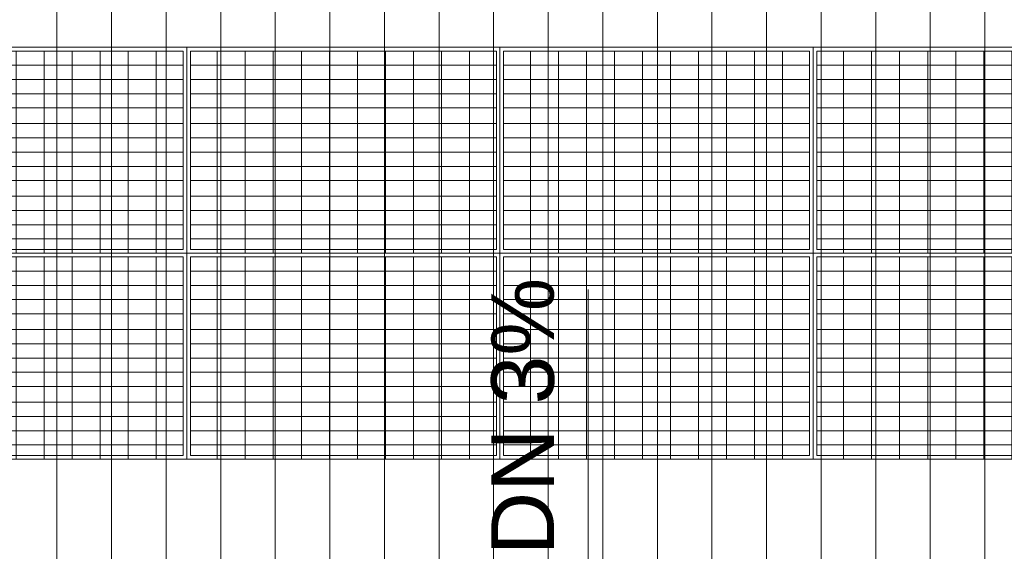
# Model space of a CAD drawing. Header units: metres. Extents: x 1308.3 to 1399.2, y -42.5 to -7.5.
# Tile 11 of 22: x 1349.4 to 1354.9, y -24.5 to -21.5. Entities that reach past the tile are written whole.
import ezdxf

# ---------------------------------------------------------------- set-up
doc = ezdxf.new("R2010")
doc.units = ezdxf.units.M
doc.linetypes.add('AUSGEZOGEN', pattern=[0])
for name, color, linetype, lineweight in [('XR$3$Text 1_100', 3, 'AUSGEZOGEN', 18), ('XR$3$Treppe', 4, 'AUSGEZOGEN', 13), ('XR$4$Ansicht', 1, 'AUSGEZOGEN', 50), ('XR$5$Allgemein', 4, 'AUSGEZOGEN', 13), ('XR$5$Dach', 3, 'AUSGEZOGEN', 18)]:
    doc.layers.add(name, color=color, linetype=linetype, lineweight=lineweight)
doc.styles.add('ARIAL', font='arial.ttf')

# ---------------------------------------------------------------- blocks, each defined once
blk = doc.blocks.new('COMPLEXOBJECT_53')
at = {"layer": 'XR$5$Allgemein', "color": 52, "linetype": 'AUSGEZOGEN', "lineweight": 13, "transparency": 33554687}
for p, q in [((1348.5686, -21.6896), (1348.5686, -22.0953)), ((1350.2786, -21.6896), (1348.5686, -21.6896)), ((1348.7189, -21.6896), (1348.7189, -22.0953)), ((1348.8755, -21.6896), (1348.8755, -22.0953)), ((1349.0321, -21.6896), (1349.0321, -22.0953)), ((1349.1887, -21.6896), (1349.1887, -22.0953)), ((1349.3453, -21.6896), (1349.3453, -22.0953)), ((1349.5019, -21.6896), (1349.5019, -22.0953)), ((1349.6585, -21.6896), (1349.6585, -22.0953)), ((1349.8151, -21.6896), (1349.8151, -22.0953)), ((1349.9717, -21.6896), (1349.9717, -22.0953)), ((1350.1283, -21.6896), (1350.1283, -22.0953)), ((1350.2786, -21.6896), (1350.2786, -22.0953)), ((1350.2786, -21.769), (1348.5686, -21.769)), ((1350.2786, -21.8485), (1348.5686, -21.8485)), ((1350.2786, -21.9279), (1348.5686, -21.9279)), ((1350.2786, -22.0074), (1348.5686, -22.0074)), ((1350.2786, -22.0953), (1348.5686, -22.0953)), ((1348.5686, -22.0953), (1348.5686, -22.501)), ((1350.2786, -22.0953), (1348.5686, -22.0953)), ((1348.7189, -22.0953), (1348.7189, -22.501)), ((1348.8755, -22.0953), (1348.8755, -22.501)), ((1349.0321, -22.0953), (1349.0321, -22.501)), ((1349.1887, -22.0953), (1349.1887, -22.501)), ((1349.3453, -22.0953), (1349.3453, -22.501)), ((1349.5019, -22.0953), (1349.5019, -22.501)), ((1349.6585, -22.0953), (1349.6585, -22.501)), ((1349.8151, -22.0953), (1349.8151, -22.501)), ((1349.9717, -22.0953), (1349.9717, -22.501)), ((1350.1283, -22.0953), (1350.1283, -22.501)), ((1350.2786, -22.0953), (1350.2786, -22.501)), ((1350.2786, -22.1748), (1348.5686, -22.1748)), ((1350.2786, -22.2542), (1348.5686, -22.2542)), ((1350.2786, -22.3337), (1348.5686, -22.3337)), ((1350.2786, -22.4131), (1348.5686, -22.4131)), ((1350.2786, -22.501), (1348.5686, -22.501)), ((1350.2786, -22.501), (1348.5686, -22.501)), ((1348.5686, -22.501), (1348.5686, -22.7989)), ((1348.7189, -22.501), (1348.7189, -22.8189)), ((1348.8755, -22.501), (1348.8755, -22.8189)), ((1349.0321, -22.501), (1349.0321, -22.8189)), ((1349.1887, -22.501), (1349.1887, -22.8189)), ((1349.3453, -22.501), (1349.3453, -22.8189)), ((1349.5019, -22.501), (1349.5019, -22.8189)), ((1349.6585, -22.501), (1349.6585, -22.8189)), ((1349.8151, -22.501), (1349.8151, -22.8189)), ((1349.9717, -22.501), (1349.9717, -22.8189)), ((1350.1283, -22.501), (1350.1283, -22.8189)), ((1350.2786, -22.501), (1350.2786, -22.7989)), ((1350.2786, -22.5805), (1348.5686, -22.5805)), ((1350.2786, -22.66), (1348.5686, -22.66)), ((1350.2786, -22.7394), (1348.5686, -22.7394)), ((1350.2786, -22.7989), (1348.5686, -22.7989))]:
    blk.add_line(p, q, dxfattribs=at)
at = {"layer": 'XR$5$Dach', "color": 4, "linetype": 'AUSGEZOGEN', "lineweight": 13, "transparency": 33554687}
blk.add_lwpolyline([(1348.5486, -21.6689), (1350.2986, -21.6689), (1350.2986, -22.8189), (1348.5486, -22.8189), (1348.5486, -21.6689)], close=True, dxfattribs=at)
blk = doc.blocks.new('COMPLEXOBJECT_54')
at = {"layer": 'XR$5$Allgemein', "color": 52, "linetype": 'AUSGEZOGEN', "lineweight": 13, "transparency": 33554687}
for p, q in [((1350.3186, -21.6896), (1350.3186, -22.0953)), ((1352.0286, -21.6896), (1350.3186, -21.6896)), ((1350.4689, -21.6896), (1350.4689, -22.0953)), ((1350.6255, -21.6896), (1350.6255, -22.0953)), ((1350.7821, -21.6896), (1350.7821, -22.0953)), ((1350.9387, -21.6896), (1350.9387, -22.0953)), ((1351.0953, -21.6896), (1351.0953, -22.0953)), ((1351.2519, -21.6896), (1351.2519, -22.0953)), ((1351.4085, -21.6896), (1351.4085, -22.0953)), ((1351.5651, -21.6896), (1351.5651, -22.0953)), ((1351.7217, -21.6896), (1351.7217, -22.0953)), ((1351.8783, -21.6896), (1351.8783, -22.0953)), ((1352.0286, -21.6896), (1352.0286, -22.0953)), ((1352.0286, -21.769), (1350.3186, -21.769)), ((1352.0286, -21.8485), (1350.3186, -21.8485)), ((1352.0286, -21.9279), (1350.3186, -21.9279)), ((1352.0286, -22.0074), (1350.3186, -22.0074)), ((1352.0286, -22.0953), (1350.3186, -22.0953)), ((1350.3186, -22.0953), (1350.3186, -22.501)), ((1352.0286, -22.0953), (1350.3186, -22.0953)), ((1350.4689, -22.0953), (1350.4689, -22.501)), ((1350.6255, -22.0953), (1350.6255, -22.501)), ((1350.7821, -22.0953), (1350.7821, -22.501)), ((1350.9387, -22.0953), (1350.9387, -22.501)), ((1351.0953, -22.0953), (1351.0953, -22.501)), ((1351.2519, -22.0953), (1351.2519, -22.501)), ((1351.4085, -22.0953), (1351.4085, -22.501)), ((1351.5651, -22.0953), (1351.5651, -22.501)), ((1351.7217, -22.0953), (1351.7217, -22.501)), ((1351.8783, -22.0953), (1351.8783, -22.501)), ((1352.0286, -22.0953), (1352.0286, -22.501)), ((1352.0286, -22.1748), (1350.3186, -22.1748)), ((1352.0286, -22.2542), (1350.3186, -22.2542)), ((1352.0286, -22.3337), (1350.3186, -22.3337)), ((1352.0286, -22.4131), (1350.3186, -22.4131)), ((1352.0286, -22.501), (1350.3186, -22.501)), ((1352.0286, -22.501), (1350.3186, -22.501)), ((1350.3186, -22.501), (1350.3186, -22.7989)), ((1350.4689, -22.501), (1350.4689, -22.8189)), ((1350.6255, -22.501), (1350.6255, -22.8189)), ((1350.7821, -22.501), (1350.7821, -22.8189)), ((1350.9387, -22.501), (1350.9387, -22.8189)), ((1351.0953, -22.501), (1351.0953, -22.8189)), ((1351.2519, -22.501), (1351.2519, -22.8189)), ((1351.4085, -22.501), (1351.4085, -22.8189)), ((1351.5651, -22.501), (1351.5651, -22.8189)), ((1351.7217, -22.501), (1351.7217, -22.8189)), ((1351.8783, -22.501), (1351.8783, -22.8189)), ((1352.0286, -22.501), (1352.0286, -22.7989)), ((1352.0286, -22.5805), (1350.3186, -22.5805)), ((1352.0286, -22.66), (1350.3186, -22.66)), ((1352.0286, -22.7394), (1350.3186, -22.7394)), ((1352.0286, -22.7989), (1350.3186, -22.7989))]:
    blk.add_line(p, q, dxfattribs=at)
at = {"layer": 'XR$5$Dach', "color": 4, "linetype": 'AUSGEZOGEN', "lineweight": 13, "transparency": 33554687}
blk.add_lwpolyline([(1350.2986, -21.6689), (1352.0486, -21.6689), (1352.0486, -22.8189), (1350.2986, -22.8189), (1350.2986, -21.6689)], close=True, dxfattribs=at)
blk = doc.blocks.new('COMPLEXOBJECT_55')
at = {"layer": 'XR$5$Allgemein', "color": 52, "linetype": 'AUSGEZOGEN', "lineweight": 13, "transparency": 33554687}
for p, q in [((1348.5686, -22.8396), (1348.5686, -23.2453)), ((1350.2786, -22.8396), (1348.5686, -22.8396)), ((1348.7189, -22.8396), (1348.7189, -23.2453)), ((1348.8755, -22.8396), (1348.8755, -23.2453)), ((1349.0321, -22.8396), (1349.0321, -23.2453)), ((1349.1887, -22.8396), (1349.1887, -23.2453)), ((1349.3453, -22.8396), (1349.3453, -23.2453)), ((1349.5019, -22.8396), (1349.5019, -23.2453)), ((1349.6585, -22.8396), (1349.6585, -23.2453)), ((1349.8151, -22.8396), (1349.8151, -23.2453)), ((1349.9717, -22.8396), (1349.9717, -23.2453)), ((1350.1283, -22.8396), (1350.1283, -23.2453)), ((1350.2786, -22.8396), (1350.2786, -23.2453)), ((1350.2786, -22.919), (1348.5686, -22.919)), ((1350.2786, -22.9985), (1348.5686, -22.9985)), ((1350.2786, -23.0779), (1348.5686, -23.0779)), ((1350.2786, -23.1574), (1348.5686, -23.1574)), ((1350.2786, -23.2453), (1348.5686, -23.2453)), ((1348.5686, -23.2453), (1348.5686, -23.651)), ((1350.2786, -23.2453), (1348.5686, -23.2453)), ((1348.7189, -23.2453), (1348.7189, -23.651)), ((1348.8755, -23.2453), (1348.8755, -23.651)), ((1349.0321, -23.2453), (1349.0321, -23.651)), ((1349.1887, -23.2453), (1349.1887, -23.651)), ((1349.3453, -23.2453), (1349.3453, -23.651)), ((1349.5019, -23.2453), (1349.5019, -23.651)), ((1349.6585, -23.2453), (1349.6585, -23.651)), ((1349.8151, -23.2453), (1349.8151, -23.651)), ((1349.9717, -23.2453), (1349.9717, -23.651)), ((1350.1283, -23.2453), (1350.1283, -23.651)), ((1350.2786, -23.2453), (1350.2786, -23.651)), ((1350.2786, -23.3248), (1348.5686, -23.3248)), ((1350.2786, -23.4042), (1348.5686, -23.4042)), ((1350.2786, -23.4837), (1348.5686, -23.4837)), ((1350.2786, -23.5631), (1348.5686, -23.5631)), ((1350.2786, -23.651), (1348.5686, -23.651)), ((1350.2786, -23.651), (1348.5686, -23.651)), ((1348.5686, -23.651), (1348.5686, -23.9489)), ((1348.7189, -23.651), (1348.7189, -23.9689)), ((1348.8755, -23.651), (1348.8755, -23.9689)), ((1349.0321, -23.651), (1349.0321, -23.9689)), ((1349.1887, -23.651), (1349.1887, -23.9689)), ((1349.3453, -23.651), (1349.3453, -23.9689)), ((1349.5019, -23.651), (1349.5019, -23.9689)), ((1349.6585, -23.651), (1349.6585, -23.9689)), ((1349.8151, -23.651), (1349.8151, -23.9689)), ((1349.9717, -23.651), (1349.9717, -23.9689)), ((1350.1283, -23.651), (1350.1283, -23.9689)), ((1350.2786, -23.651), (1350.2786, -23.9489)), ((1350.2786, -23.7305), (1348.5686, -23.7305)), ((1350.2786, -23.81), (1348.5686, -23.81)), ((1350.2786, -23.8894), (1348.5686, -23.8894)), ((1350.2786, -23.9489), (1348.5686, -23.9489))]:
    blk.add_line(p, q, dxfattribs=at)
at = {"layer": 'XR$5$Dach', "color": 4, "linetype": 'AUSGEZOGEN', "lineweight": 13, "transparency": 33554687}
blk.add_lwpolyline([(1348.5486, -22.8189), (1350.2986, -22.8189), (1350.2986, -23.9689), (1348.5486, -23.9689), (1348.5486, -22.8189)], close=True, dxfattribs=at)
blk = doc.blocks.new('COMPLEXOBJECT_56')
at = {"layer": 'XR$5$Allgemein', "color": 52, "linetype": 'AUSGEZOGEN', "lineweight": 13, "transparency": 33554687}
for p, q in [((1350.3186, -22.8396), (1350.3186, -23.2453)), ((1352.0286, -22.8396), (1350.3186, -22.8396)), ((1350.4689, -22.8396), (1350.4689, -23.2453)), ((1350.6255, -22.8396), (1350.6255, -23.2453)), ((1350.7821, -22.8396), (1350.7821, -23.2453)), ((1350.9387, -22.8396), (1350.9387, -23.2453)), ((1351.0953, -22.8396), (1351.0953, -23.2453)), ((1351.2519, -22.8396), (1351.2519, -23.2453)), ((1351.4085, -22.8396), (1351.4085, -23.2453)), ((1351.5651, -22.8396), (1351.5651, -23.2453)), ((1351.7217, -22.8396), (1351.7217, -23.2453)), ((1351.8783, -22.8396), (1351.8783, -23.2453)), ((1352.0286, -22.8396), (1352.0286, -23.2453)), ((1352.0286, -22.919), (1350.3186, -22.919)), ((1352.0286, -22.9985), (1350.3186, -22.9985)), ((1352.0286, -23.0779), (1350.3186, -23.0779)), ((1352.0286, -23.1574), (1350.3186, -23.1574)), ((1352.0286, -23.2453), (1350.3186, -23.2453)), ((1350.3186, -23.2453), (1350.3186, -23.651)), ((1352.0286, -23.2453), (1350.3186, -23.2453)), ((1350.4689, -23.2453), (1350.4689, -23.651)), ((1350.6255, -23.2453), (1350.6255, -23.651)), ((1350.7821, -23.2453), (1350.7821, -23.651)), ((1350.9387, -23.2453), (1350.9387, -23.651)), ((1351.0953, -23.2453), (1351.0953, -23.651)), ((1351.2519, -23.2453), (1351.2519, -23.651)), ((1351.4085, -23.2453), (1351.4085, -23.651)), ((1351.5651, -23.2453), (1351.5651, -23.651)), ((1351.7217, -23.2453), (1351.7217, -23.651)), ((1351.8783, -23.2453), (1351.8783, -23.651)), ((1352.0286, -23.2453), (1352.0286, -23.651)), ((1352.0286, -23.3248), (1350.3186, -23.3248)), ((1352.0286, -23.4042), (1350.3186, -23.4042)), ((1352.0286, -23.4837), (1350.3186, -23.4837)), ((1352.0286, -23.5631), (1350.3186, -23.5631)), ((1352.0286, -23.651), (1350.3186, -23.651)), ((1352.0286, -23.651), (1350.3186, -23.651)), ((1350.3186, -23.651), (1350.3186, -23.9489)), ((1350.4689, -23.651), (1350.4689, -23.9689)), ((1350.6255, -23.651), (1350.6255, -23.9689)), ((1350.7821, -23.651), (1350.7821, -23.9689)), ((1350.9387, -23.651), (1350.9387, -23.9689)), ((1351.0953, -23.651), (1351.0953, -23.9689)), ((1351.2519, -23.651), (1351.2519, -23.9689)), ((1351.4085, -23.651), (1351.4085, -23.9689)), ((1351.5651, -23.651), (1351.5651, -23.9689)), ((1351.7217, -23.651), (1351.7217, -23.9689)), ((1351.8783, -23.651), (1351.8783, -23.9689)), ((1352.0286, -23.651), (1352.0286, -23.9489)), ((1352.0286, -23.7305), (1350.3186, -23.7305)), ((1352.0286, -23.81), (1350.3186, -23.81)), ((1352.0286, -23.8894), (1350.3186, -23.8894)), ((1352.0286, -23.9489), (1350.3186, -23.9489))]:
    blk.add_line(p, q, dxfattribs=at)
at = {"layer": 'XR$5$Dach', "color": 4, "linetype": 'AUSGEZOGEN', "lineweight": 13, "transparency": 33554687}
blk.add_lwpolyline([(1350.2986, -22.8189), (1352.0486, -22.8189), (1352.0486, -23.9689), (1350.2986, -23.9689), (1350.2986, -22.8189)], close=True, dxfattribs=at)
blk = doc.blocks.new('COMPLEXOBJECT_57')
at = {"layer": 'XR$5$Allgemein', "color": 52, "linetype": 'AUSGEZOGEN', "lineweight": 13, "transparency": 33554687}
for p, q in [((1352.0686, -21.6896), (1352.0686, -22.0953)), ((1353.7786, -21.6896), (1352.0686, -21.6896)), ((1352.2189, -21.6896), (1352.2189, -22.0953)), ((1352.3755, -21.6896), (1352.3755, -22.0953)), ((1352.5321, -21.6896), (1352.5321, -22.0953)), ((1352.6887, -21.6896), (1352.6887, -22.0953)), ((1352.8453, -21.6896), (1352.8453, -22.0953)), ((1353.0019, -21.6896), (1353.0019, -22.0953)), ((1353.1585, -21.6896), (1353.1585, -22.0953)), ((1353.3151, -21.6896), (1353.3151, -22.0953)), ((1353.4717, -21.6896), (1353.4717, -22.0953)), ((1353.6283, -21.6896), (1353.6283, -22.0953)), ((1353.7786, -21.6896), (1353.7786, -22.0953)), ((1353.7786, -21.769), (1352.0686, -21.769)), ((1353.7786, -21.8485), (1352.0686, -21.8485)), ((1353.7786, -21.9279), (1352.0686, -21.9279)), ((1353.7786, -22.0074), (1352.0686, -22.0074)), ((1353.7786, -22.0953), (1352.0686, -22.0953)), ((1352.0686, -22.0953), (1352.0686, -22.501)), ((1353.7786, -22.0953), (1352.0686, -22.0953)), ((1352.2189, -22.0953), (1352.2189, -22.501)), ((1352.3755, -22.0953), (1352.3755, -22.501)), ((1352.5321, -22.0953), (1352.5321, -22.501)), ((1352.6887, -22.0953), (1352.6887, -22.501)), ((1352.8453, -22.0953), (1352.8453, -22.501)), ((1353.0019, -22.0953), (1353.0019, -22.501)), ((1353.1585, -22.0953), (1353.1585, -22.501)), ((1353.3151, -22.0953), (1353.3151, -22.501)), ((1353.4717, -22.0953), (1353.4717, -22.501)), ((1353.6283, -22.0953), (1353.6283, -22.501)), ((1353.7786, -22.0953), (1353.7786, -22.501)), ((1353.7786, -22.1748), (1352.0686, -22.1748)), ((1353.7786, -22.2542), (1352.0686, -22.2542)), ((1353.7786, -22.3337), (1352.0686, -22.3337)), ((1353.7786, -22.4131), (1352.0686, -22.4131)), ((1353.7786, -22.501), (1352.0686, -22.501)), ((1353.7786, -22.501), (1352.0686, -22.501)), ((1352.0686, -22.501), (1352.0686, -22.7989)), ((1352.2189, -22.501), (1352.2189, -22.8189)), ((1352.3755, -22.501), (1352.3755, -22.8189)), ((1352.5321, -22.501), (1352.5321, -22.8189)), ((1352.6887, -22.501), (1352.6887, -22.8189)), ((1352.8453, -22.501), (1352.8453, -22.8189)), ((1353.0019, -22.501), (1353.0019, -22.8189)), ((1353.1585, -22.501), (1353.1585, -22.8189)), ((1353.3151, -22.501), (1353.3151, -22.8189)), ((1353.4717, -22.501), (1353.4717, -22.8189)), ((1353.6283, -22.501), (1353.6283, -22.8189)), ((1353.7786, -22.501), (1353.7786, -22.7989)), ((1353.7786, -22.5805), (1352.0686, -22.5805)), ((1353.7786, -22.66), (1352.0686, -22.66)), ((1353.7786, -22.7394), (1352.0686, -22.7394)), ((1353.7786, -22.7989), (1352.0686, -22.7989))]:
    blk.add_line(p, q, dxfattribs=at)
at = {"layer": 'XR$5$Dach', "color": 4, "linetype": 'AUSGEZOGEN', "lineweight": 13, "transparency": 33554687}
blk.add_lwpolyline([(1352.0486, -21.6689), (1353.7986, -21.6689), (1353.7986, -22.8189), (1352.0486, -22.8189), (1352.0486, -21.6689)], close=True, dxfattribs=at)
blk = doc.blocks.new('COMPLEXOBJECT_58')
at = {"layer": 'XR$5$Allgemein', "color": 52, "linetype": 'AUSGEZOGEN', "lineweight": 13, "transparency": 33554687}
for p, q in [((1353.8186, -21.6896), (1353.8186, -22.0953)), ((1355.5286, -21.6896), (1353.8186, -21.6896)), ((1353.9689, -21.6896), (1353.9689, -22.0953)), ((1354.1255, -21.6896), (1354.1255, -22.0953)), ((1354.2821, -21.6896), (1354.2821, -22.0953)), ((1354.4387, -21.6896), (1354.4387, -22.0953)), ((1354.5953, -21.6896), (1354.5953, -22.0953)), ((1354.7519, -21.6896), (1354.7519, -22.0953)), ((1354.9085, -21.6896), (1354.9085, -22.0953)), ((1355.0651, -21.6896), (1355.0651, -22.0953)), ((1355.2217, -21.6896), (1355.2217, -22.0953)), ((1355.3783, -21.6896), (1355.3783, -22.0953)), ((1355.5286, -21.6896), (1355.5286, -22.0953)), ((1355.5286, -21.769), (1353.8186, -21.769)), ((1355.5286, -21.8485), (1353.8186, -21.8485)), ((1355.5286, -21.9279), (1353.8186, -21.9279)), ((1355.5286, -22.0074), (1353.8186, -22.0074)), ((1355.5286, -22.0953), (1353.8186, -22.0953)), ((1353.8186, -22.0953), (1353.8186, -22.501)), ((1355.5286, -22.0953), (1353.8186, -22.0953)), ((1353.9689, -22.0953), (1353.9689, -22.501)), ((1354.1255, -22.0953), (1354.1255, -22.501)), ((1354.2821, -22.0953), (1354.2821, -22.501)), ((1354.4387, -22.0953), (1354.4387, -22.501)), ((1354.5953, -22.0953), (1354.5953, -22.501)), ((1354.7519, -22.0953), (1354.7519, -22.501)), ((1354.9085, -22.0953), (1354.9085, -22.501)), ((1355.0651, -22.0953), (1355.0651, -22.501)), ((1355.2217, -22.0953), (1355.2217, -22.501)), ((1355.3783, -22.0953), (1355.3783, -22.501)), ((1355.5286, -22.0953), (1355.5286, -22.501)), ((1355.5286, -22.1748), (1353.8186, -22.1748)), ((1355.5286, -22.2542), (1353.8186, -22.2542)), ((1355.5286, -22.3337), (1353.8186, -22.3337)), ((1355.5286, -22.4131), (1353.8186, -22.4131)), ((1355.5286, -22.501), (1353.8186, -22.501)), ((1355.5286, -22.501), (1353.8186, -22.501)), ((1353.8186, -22.501), (1353.8186, -22.7989)), ((1353.9689, -22.501), (1353.9689, -22.8189)), ((1354.1255, -22.501), (1354.1255, -22.8189)), ((1354.2821, -22.501), (1354.2821, -22.8189)), ((1354.4387, -22.501), (1354.4387, -22.8189)), ((1354.5953, -22.501), (1354.5953, -22.8189)), ((1354.7519, -22.501), (1354.7519, -22.8189)), ((1354.9085, -22.501), (1354.9085, -22.8189)), ((1355.0651, -22.501), (1355.0651, -22.8189)), ((1355.2217, -22.501), (1355.2217, -22.8189)), ((1355.3783, -22.501), (1355.3783, -22.8189)), ((1355.5286, -22.501), (1355.5286, -22.7989)), ((1355.5286, -22.5805), (1353.8186, -22.5805)), ((1355.5286, -22.66), (1353.8186, -22.66)), ((1355.5286, -22.7394), (1353.8186, -22.7394)), ((1355.5286, -22.7989), (1353.8186, -22.7989))]:
    blk.add_line(p, q, dxfattribs=at)
at = {"layer": 'XR$5$Dach', "color": 4, "linetype": 'AUSGEZOGEN', "lineweight": 13, "transparency": 33554687}
blk.add_lwpolyline([(1353.7986, -21.6689), (1355.5486, -21.6689), (1355.5486, -22.8189), (1353.7986, -22.8189), (1353.7986, -21.6689)], close=True, dxfattribs=at)
blk = doc.blocks.new('COMPLEXOBJECT_59')
at = {"layer": 'XR$5$Allgemein', "color": 52, "linetype": 'AUSGEZOGEN', "lineweight": 13, "transparency": 33554687}
for p, q in [((1352.0686, -22.8396), (1352.0686, -23.2453)), ((1353.7786, -22.8396), (1352.0686, -22.8396)), ((1352.2189, -22.8396), (1352.2189, -23.2453)), ((1352.3755, -22.8396), (1352.3755, -23.2453)), ((1352.5321, -22.8396), (1352.5321, -23.2453)), ((1352.6887, -22.8396), (1352.6887, -23.2453)), ((1352.8453, -22.8396), (1352.8453, -23.2453)), ((1353.0019, -22.8396), (1353.0019, -23.2453)), ((1353.1585, -22.8396), (1353.1585, -23.2453)), ((1353.3151, -22.8396), (1353.3151, -23.2453)), ((1353.4717, -22.8396), (1353.4717, -23.2453)), ((1353.6283, -22.8396), (1353.6283, -23.2453)), ((1353.7786, -22.8396), (1353.7786, -23.2453)), ((1353.7786, -22.919), (1352.0686, -22.919)), ((1353.7786, -22.9985), (1352.0686, -22.9985)), ((1353.7786, -23.0779), (1352.0686, -23.0779)), ((1353.7786, -23.1574), (1352.0686, -23.1574)), ((1353.7786, -23.2453), (1352.0686, -23.2453)), ((1352.0686, -23.2453), (1352.0686, -23.651)), ((1353.7786, -23.2453), (1352.0686, -23.2453)), ((1352.2189, -23.2453), (1352.2189, -23.651)), ((1352.3755, -23.2453), (1352.3755, -23.651)), ((1352.5321, -23.2453), (1352.5321, -23.651)), ((1352.6887, -23.2453), (1352.6887, -23.651)), ((1352.8453, -23.2453), (1352.8453, -23.651)), ((1353.0019, -23.2453), (1353.0019, -23.651)), ((1353.1585, -23.2453), (1353.1585, -23.651)), ((1353.3151, -23.2453), (1353.3151, -23.651)), ((1353.4717, -23.2453), (1353.4717, -23.651)), ((1353.6283, -23.2453), (1353.6283, -23.651)), ((1353.7786, -23.2453), (1353.7786, -23.651)), ((1353.7786, -23.3248), (1352.0686, -23.3248)), ((1353.7786, -23.4042), (1352.0686, -23.4042)), ((1353.7786, -23.4837), (1352.0686, -23.4837)), ((1353.7786, -23.5631), (1352.0686, -23.5631)), ((1353.7786, -23.651), (1352.0686, -23.651)), ((1353.7786, -23.651), (1352.0686, -23.651)), ((1352.0686, -23.651), (1352.0686, -23.9489)), ((1352.2189, -23.651), (1352.2189, -23.9689)), ((1352.3755, -23.651), (1352.3755, -23.9689)), ((1352.5321, -23.651), (1352.5321, -23.9689)), ((1352.6887, -23.651), (1352.6887, -23.9689)), ((1352.8453, -23.651), (1352.8453, -23.9689)), ((1353.0019, -23.651), (1353.0019, -23.9689)), ((1353.1585, -23.651), (1353.1585, -23.9689)), ((1353.3151, -23.651), (1353.3151, -23.9689)), ((1353.4717, -23.651), (1353.4717, -23.9689)), ((1353.6283, -23.651), (1353.6283, -23.9689)), ((1353.7786, -23.651), (1353.7786, -23.9489)), ((1353.7786, -23.7305), (1352.0686, -23.7305)), ((1353.7786, -23.81), (1352.0686, -23.81)), ((1353.7786, -23.8894), (1352.0686, -23.8894)), ((1353.7786, -23.9489), (1352.0686, -23.9489))]:
    blk.add_line(p, q, dxfattribs=at)
at = {"layer": 'XR$5$Dach', "color": 4, "linetype": 'AUSGEZOGEN', "lineweight": 13, "transparency": 33554687}
blk.add_lwpolyline([(1352.0486, -22.8189), (1353.7986, -22.8189), (1353.7986, -23.9689), (1352.0486, -23.9689), (1352.0486, -22.8189)], close=True, dxfattribs=at)
blk = doc.blocks.new('COMPLEXOBJECT_60')
at = {"layer": 'XR$5$Allgemein', "color": 52, "linetype": 'AUSGEZOGEN', "lineweight": 13, "transparency": 33554687}
for p, q in [((1353.8186, -22.8396), (1353.8186, -23.2453)), ((1355.5286, -22.8396), (1353.8186, -22.8396)), ((1353.9689, -22.8396), (1353.9689, -23.2453)), ((1354.1255, -22.8396), (1354.1255, -23.2453)), ((1354.2821, -22.8396), (1354.2821, -23.2453)), ((1354.4387, -22.8396), (1354.4387, -23.2453)), ((1354.5953, -22.8396), (1354.5953, -23.2453)), ((1354.7519, -22.8396), (1354.7519, -23.2453)), ((1354.9085, -22.8396), (1354.9085, -23.2453)), ((1355.0651, -22.8396), (1355.0651, -23.2453)), ((1355.2217, -22.8396), (1355.2217, -23.2453)), ((1355.3783, -22.8396), (1355.3783, -23.2453)), ((1355.5286, -22.8396), (1355.5286, -23.2453)), ((1355.5286, -22.919), (1353.8186, -22.919)), ((1355.5286, -22.9985), (1353.8186, -22.9985)), ((1355.5286, -23.0779), (1353.8186, -23.0779)), ((1355.5286, -23.1574), (1353.8186, -23.1574)), ((1355.5286, -23.2453), (1353.8186, -23.2453)), ((1353.8186, -23.2453), (1353.8186, -23.651)), ((1355.5286, -23.2453), (1353.8186, -23.2453)), ((1353.9689, -23.2453), (1353.9689, -23.651)), ((1354.1255, -23.2453), (1354.1255, -23.651)), ((1354.2821, -23.2453), (1354.2821, -23.651)), ((1354.4387, -23.2453), (1354.4387, -23.651)), ((1354.5953, -23.2453), (1354.5953, -23.651)), ((1354.7519, -23.2453), (1354.7519, -23.651)), ((1354.9085, -23.2453), (1354.9085, -23.651)), ((1355.0651, -23.2453), (1355.0651, -23.651)), ((1355.2217, -23.2453), (1355.2217, -23.651)), ((1355.3783, -23.2453), (1355.3783, -23.651)), ((1355.5286, -23.2453), (1355.5286, -23.651)), ((1355.5286, -23.3248), (1353.8186, -23.3248)), ((1355.5286, -23.4042), (1353.8186, -23.4042)), ((1355.5286, -23.4837), (1353.8186, -23.4837)), ((1355.5286, -23.5631), (1353.8186, -23.5631)), ((1355.5286, -23.651), (1353.8186, -23.651)), ((1355.5286, -23.651), (1353.8186, -23.651)), ((1353.8186, -23.651), (1353.8186, -23.9489)), ((1353.9689, -23.651), (1353.9689, -23.9689)), ((1354.1255, -23.651), (1354.1255, -23.9689)), ((1354.2821, -23.651), (1354.2821, -23.9689)), ((1354.4387, -23.651), (1354.4387, -23.9689)), ((1354.5953, -23.651), (1354.5953, -23.9689)), ((1354.7519, -23.651), (1354.7519, -23.9689)), ((1354.9085, -23.651), (1354.9085, -23.9689)), ((1355.0651, -23.651), (1355.0651, -23.9689)), ((1355.2217, -23.651), (1355.2217, -23.9689)), ((1355.3783, -23.651), (1355.3783, -23.9689)), ((1355.5286, -23.651), (1355.5286, -23.9489)), ((1355.5286, -23.7305), (1353.8186, -23.7305)), ((1355.5286, -23.81), (1353.8186, -23.81)), ((1355.5286, -23.8894), (1353.8186, -23.8894)), ((1355.5286, -23.9489), (1353.8186, -23.9489))]:
    blk.add_line(p, q, dxfattribs=at)
at = {"layer": 'XR$5$Dach', "color": 4, "linetype": 'AUSGEZOGEN', "lineweight": 13, "transparency": 33554687}
blk.add_lwpolyline([(1353.7986, -22.8189), (1355.5486, -22.8189), (1355.5486, -23.9689), (1353.7986, -23.9689), (1353.7986, -22.8189)], close=True, dxfattribs=at)

msp = doc.modelspace()

# ---------------------------------------------------------------- linework, layer by layer
at = {"layer": 'XR$3$Treppe', "linetype": 'AUSGEZOGEN', "transparency": 33554687}
msp.add_line((1352.5409, -23.0221), (1352.5409, -24.9302), dxfattribs=at)
at = {"layer": 'XR$4$Ansicht', "color": 52, "linetype": 'AUSGEZOGEN', "lineweight": 13, "transparency": 33554687}
for p, q in [((1349.5731, -30.3282), (1349.5731, -15.9296)), ((1349.8781, -30.3282), (1349.8781, -15.9296)), ((1350.1831, -30.3282), (1350.1831, -15.9296)), ((1350.4881, -30.3282), (1350.4881, -15.9296)), ((1350.7931, -30.3282), (1350.7931, -15.9296)), ((1351.0981, -30.3282), (1351.0981, -15.9296)), ((1351.4031, -30.3282), (1351.4031, -15.9296)), ((1351.7081, -30.3282), (1351.7081, -15.9296)), ((1352.0131, -30.3282), (1352.0131, -15.9296)), ((1352.3181, -30.3282), (1352.3181, -15.9296)), ((1352.6231, -30.3282), (1352.6231, -15.9296)), ((1352.9281, -30.3282), (1352.9281, -15.9296)), ((1353.2331, -30.3282), (1353.2331, -15.9296)), ((1353.5381, -30.3282), (1353.5381, -15.9296)), ((1353.8431, -30.3282), (1353.8431, -15.9296)), ((1354.1481, -30.3282), (1354.1481, -15.9296)), ((1354.4531, -30.3282), (1354.4531, -15.9296)), ((1354.7581, -30.3282), (1354.7581, -15.9296))]:
    msp.add_line(p, q, dxfattribs=at)

# ---------------------------------------------------------------- block references
at = {"layer": 'XR$5$Dach', "color": 4, "linetype": 'AUSGEZOGEN', "lineweight": 13, "transparency": 33554687}
for name in ['COMPLEXOBJECT_53', 'COMPLEXOBJECT_54', 'COMPLEXOBJECT_57', 'COMPLEXOBJECT_58', 'COMPLEXOBJECT_55', 'COMPLEXOBJECT_56', 'COMPLEXOBJECT_59', 'COMPLEXOBJECT_60']:
    msp.add_blockref(name, (0, 0), dxfattribs=at)

# ---------------------------------------------------------------- texts
at = {"layer": 'XR$3$Text 1_100', "color": 1, "linetype": 'AUSGEZOGEN', "lineweight": 13, "transparency": 33554687, "insert": (1352, -23.7307), "char_height": 0.35, "width": 1.733052, "attachment_point": 2, "rotation": 90, "style": 'ARIAL'}
msp.add_mtext('\\A1;{\\fArial|i0|b0;\\H0.350000;\\W1.000000;\\C1;DN 3%}\\P', dxfattribs=at)

doc.saveas('drawing.dxf')
